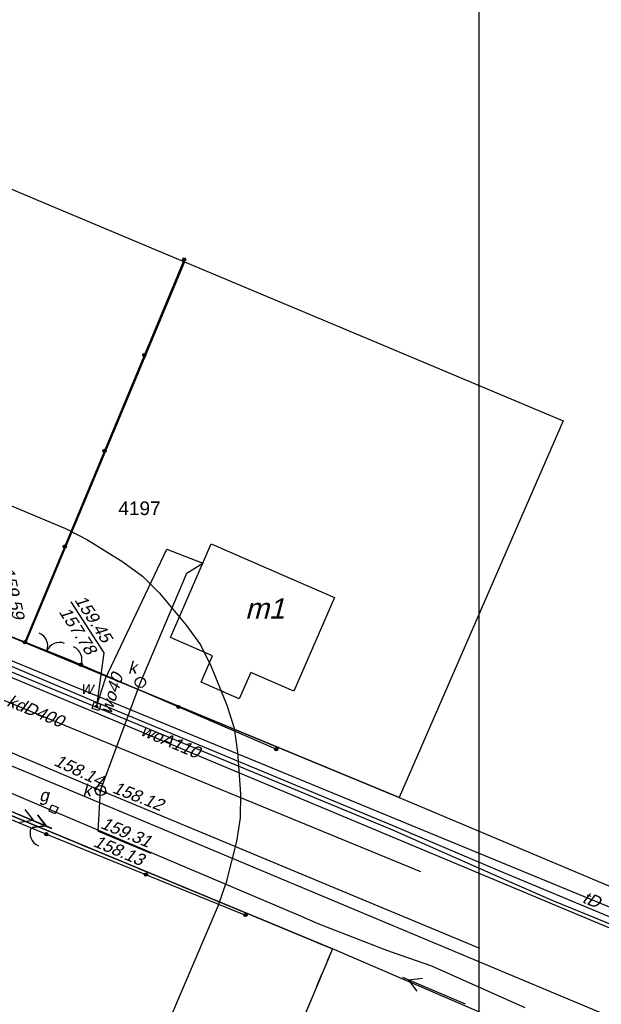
# Model space of a CAD drawing. Header units: inches. Extents: x -32878 to 1350, y -30866 to -1619.
# Tile 28 of 31: x -14338 to -10063, y -15086 to -7855. Entities that reach past the tile are written whole.
import ezdxf

# ---------------------------------------------------------------- set-up
doc = ezdxf.new("R2010")
doc.units = ezdxf.units.IN
doc.header["$MEASUREMENT"] = 0
doc.linetypes.add('4001', pattern=[0])
doc.linetypes.add('4002', pattern=[2, 1, -1])
doc.layers.add('area', color=6, linetype='Continuous', plot=False)
for name, color, linetype in [('BUDYNKI', 7, 'Continuous'), ('DROGI', 135, 'Continuous'), ('DZIALKI', 7, 'Continuous'), ('LINIE_NAPOWIETRZNE', 184, 'Continuous'), ('ODGIK_1', 7, 'Continuous'), ('OGRODZENIA', 9, 'Continuous'), ('SYSTEM', 250, 'Continuous'), ('UZ_GAZ', 54, 'Continuous'), ('UZ_KANALIZACJA', 14, 'Continuous'), ('UZ_TELEKOMUNIKACJA', 30, 'Continuous'), ('UZ_WODA', 140, 'Continuous'), ('UZYTKI', 7, 'Continuous')]:
    doc.layers.add(name, color=color, linetype=linetype)
doc.styles.get("Standard").update_dxf_attribs({"font": 'arial.ttf'})

# ---------------------------------------------------------------- blocks, each defined once
blk = doc.blocks.new('2283')
at = {"layer": 'OGRODZENIA', "color": 184, "linetype": 'Continuous'}
blk.add_line((0, 0), (0, 1), dxfattribs=at)
blk = doc.blocks.new('1283')
at = {"layer": 'OGRODZENIA', "color": 184, "linetype": 'Continuous'}
for centre, start, end in [((0, 2), 270, 0), ((0, -2), 0, 90)]:
    blk.add_arc(centre, 2, start, end, dxfattribs=at)
blk = doc.blocks.new('2284')
at = {"layer": 'OGRODZENIA', "color": 184, "linetype": 'Continuous'}
blk.add_line((0, 0), (0, 1), dxfattribs=at)
blk = doc.blocks.new('1284')
at = {"layer": 'OGRODZENIA', "color": 184, "linetype": 'Continuous'}
blk.add_arc((0, 2), 2, 270, 0, dxfattribs=at)
blk = doc.blocks.new('1281')
at = {"layer": 'OGRODZENIA', "color": 184, "linetype": 'Continuous'}
for radius in [0.24, 0.16, 0.08]:
    blk.add_circle((0, 0), radius, dxfattribs=at)
blk = doc.blocks.new('1726')
at = {"layer": 'UZ_KANALIZACJA', "color": 14, "linetype": 'Continuous'}
for radius in [0.16, 0.08]:
    blk.add_circle((0, 0), radius, dxfattribs=at)
blk = doc.blocks.new('1047')
at = {"layer": 'LINIE_NAPOWIETRZNE', "color": 1, "linetype": 'Continuous'}
blk.add_line((0, 0.5), (0, 10.5), dxfattribs=at)
blk = doc.blocks.new('1046')
at = {"layer": 'LINIE_NAPOWIETRZNE', "color": 1, "linetype": 'Continuous'}
for p in [(-1, 7.8), (1, 7.8)]:
    blk.add_line(p, (0, 9.53), dxfattribs=at)
blk = doc.blocks.new('1716')
at = {"layer": 'UZ_WODA', "color": 5, "linetype": 'Continuous'}
for radius in [0.16, 0.08]:
    blk.add_circle((0, 0), radius, dxfattribs=at)
blk = doc.blocks.new('1001')
at = {"layer": 'SYSTEM', "color": 250, "linetype": 'Continuous'}
blk.add_line((0, 0), (0, 0), dxfattribs=at)
blk = doc.blocks.new('1045')
at = {"layer": 'LINIE_NAPOWIETRZNE', "color": 1, "linetype": 'Continuous'}
for p, q in [((-1, 7.8), (0, 9.53)), ((1, 7.8), (0, 9.53)), ((-1, 5.8), (0, 7.53)), ((1, 5.8), (0, 7.53))]:
    blk.add_line(p, q, dxfattribs=at)
blk = doc.blocks.new('nxsd')
at = {"layer": 'BUDYNKI', "color": 7, "linetype": '4001'}
blk.add_polyline3d([(111.58, 79.05, 0), (110.73, 77.11, 0), (107.93, 78.32, 0), (108.77, 80.26, 0), (105.68, 81.6, 0), (108.66, 88.48, 0), (113.26, 86.48, 0), (117.74, 84.55, 0), (114.75, 77.67, 0), (111.58, 79.05, 0)], dxfattribs=at)
at = {"layer": 'DROGI', "color": 8, "linetype": '4001'}
for p, q in [((-8.874, 121.768), (100.092, 76.131)), ((97.842, 70.568), (69.328, 82.365)), ((100.092, 76.131, 159.322), (156.882, 52.348, 158.919)), ((155.039, 46.595, 158.938), (97.842, 70.568, 159.331))]:
    blk.add_line(p, q, dxfattribs=at)
at = {"layer": 'DZIALKI', "color": 7, "linetype": '4001'}
for p, q in [((84.9, 118.34), (95.97, 113.71)), ((95.97, 113.71), (106.71, 109.2)), ((95.02, 81.22), (106.71, 109.2)), ((106.71, 109.2), (95.02, 81.22)), ((106.71, 109.2), (120.37, 103.47)), ((120.37, 103.47), (134.54, 97.52)), ((134.54, 97.52), (122.47, 69.85)), ((95.02, 81.22), (73.12, 90.32)), ((73.12, 90.32), (95.02, 81.22)), ((108.7, 75.56), (95.02, 81.22)), ((95.02, 81.22), (108.7, 75.56)), ((122.47, 69.85), (108.7, 75.56)), ((108.7, 75.56), (122.47, 69.85)), ((89.89, 70.22), (117.57, 58.75)), ((117.57, 58.75), (89.89, 70.22)), ((122.47, 69.85), (133.53, 65.2)), ((133.53, 65.2), (144.59, 60.54)), ((117.57, 58.75), (104.54, 27.56)), ((130.84, 53.05), (117.57, 58.75))]:
    blk.add_line(p, q, dxfattribs=at)
at = {"layer": 'ODGIK_1', "color": 230, "linetype": '4001'}
blk.add_polyline3d([(14.009, 124.765, 0), (97.964, 89.607, 0), (99.582, 88.782, 0), (102.18, 87.169, 0), (103.612, 86.119, 0), (104.858, 84.854, 0), (106.834, 82.518, 0), (107.875, 81.068, 0), (108.662, 79.485, 0), (109.814, 76.642, 0), (110.348, 74.956, 0), (110.61, 73.197, 0), (110.826, 70.139, 0), (110.807, 68.369, 0), (110.518, 66.616, 0), (109.766, 63.644, 0), (109.188, 61.929, 0), (82.927, 0.504, 0)], dxfattribs=at)
at = {"layer": 'OGRODZENIA', "color": 184, "linetype": '4001'}
for p, q in [((106.68, 109.38), (94.976, 81.257)), ((94.976, 81.257), (92.062, 82.433)), ((113.447, 73.406), (99.09, 79.604)), ((96.551, 67.16), (111.192, 61.227))]:
    blk.add_line(p, q, dxfattribs=at)
at = {"layer": 'UZ_GAZ', "color": 54, "linetype": '4001'}
for p, q in [((95.73, 69.426), (77.024, 77.238)), ((114.969, 61.259), (95.73, 69.426)), ((115.3, 61.111), (114.969, 61.259)), ((116.533, 60.59), (115.3, 61.111)), ((121.58, 58.61), (116.533, 60.59)), ((124.87, 57.48), (121.58, 58.61)), ((131.75, 54.42), (124.87, 57.48))]:
    blk.add_line(p, q, dxfattribs=at)
at = {"layer": 'UZ_GAZ', "color": 54, "linetype": 'Continuous'}
blk.add_lwpolyline([(97.41, 69.113), (97.211, 68.654), (96.752, 68.853), (96.951, 69.312), (97.41, 69.113)], dxfattribs=at)
at = {"layer": 'UZ_KANALIZACJA', "color": 14, "linetype": '4001'}
for p, q in [((106.875, 86.338), (108.05, 87.076)), ((103.46, 78.312), (106.875, 86.338)), ((100.524, 70.373, 159.316), (66.354, 84.869, 159.544)), ((124.073, 64.392), (81, 82.07)), ((100.524, 70.373), (103.46, 78.312)), ((128.397, 58.777, 159.148), (100.524, 70.373, 159.316))]:
    blk.add_line(p, q, dxfattribs=at)
at = {"layer": 'UZ_KANALIZACJA', "color": 14, "linetype": 'Continuous'}
for p, q in [((100.361, 67.392), (100.524, 70.373)), ((100.361, 67.392, 159.316), (104.238, 65.768, 159.316))]:
    blk.add_line(p, q, dxfattribs=at)
for centre in [(103.46, 78.312), (100.524, 70.373)]:
    blk.add_circle(centre, 0.375, dxfattribs=at)
at = {"layer": 'UZ_TELEKOMUNIKACJA', "color": 30, "linetype": '4001'}
blk.add_line((92.75, 80.415), (145.918, 58.532), dxfattribs=at)
at = {"layer": 'UZ_WODA', "color": 5, "linetype": '4001'}
for p, q in [((100.91, 78.6), (105.402, 88.088)), ((105.402, 88.088), (108.05, 87.076)), ((84.72, 82.92), (100.24, 76.48)), ((100.189, 76.869), (85.575, 83.009)), ((100.235, 76.553), (100.91, 78.6)), ((122.034, 67.77), (100.189, 76.869)), ((100.24, 76.48), (100.235, 76.553)), ((100.24, 76.48), (122, 67.48)), ((122, 67.48), (130.677, 63.634)), ((129.878, 64.454), (122.034, 67.77)), ((148.062, 56.879), (129.878, 64.454)), ((130.677, 63.634), (133.83, 62.28)), ((133.83, 62.28), (147.631, 56.583))]:
    blk.add_line(p, q, dxfattribs=at)
at = {"layer": 'UZ_WODA', "color": 5, "linetype": 'Continuous'}
for p, q in [((98.361, 84.225), (100.787, 80.477)), ((100.787, 80.477), (100.235, 76.553))]:
    blk.add_line(p, q, dxfattribs=at)
blk.add_lwpolyline([(100.548, 76.717), (100.399, 76.24), (99.922, 76.389), (100.071, 76.866), (100.548, 76.717)], dxfattribs=at)
at = {"layer": 'UZYTKI', "color": 184, "linetype": '4002'}
blk.add_polyline3d([(104.54, 27.56, 0), (91.81, -2.8, 0), (63.61, 8.76, 0), (89.89, 70.22, 0), (117.57, 58.75, 0), (104.54, 27.56, 0)], dxfattribs=at)
at = {"layer": 'DZIALKI', "color": 7, "xscale": 0.5, "yscale": 0.5, "zscale": 0.5}
for p in [(95.97, 113.71), (95.97, 113.71), (106.71, 109.2), (106.71, 109.2), (106.71, 109.2), (106.71, 109.2), (120.37, 103.47), (120.37, 103.47), (134.54, 97.52), (134.54, 97.52), (95.02, 81.22), (95.02, 81.22), (95.02, 81.22), (95.02, 81.22), (95.02, 81.22), (95.02, 81.22), (108.7, 75.56), (108.7, 75.56), (108.7, 75.56), (108.7, 75.56), (122.47, 69.85), (122.47, 69.85), (122.47, 69.85), (122.47, 69.85), (133.53, 65.2), (133.53, 65.2), (117.57, 58.75), (117.57, 58.75), (117.57, 58.75), (117.57, 58.75)]:
    blk.add_blockref('1001', p, dxfattribs=at)
at = {"layer": 'LINIE_NAPOWIETRZNE', "color": 1, "xscale": 0.5, "yscale": 0.5, "zscale": 0.5}
for name, p, rotation in [('1047', (92.107, 69.63, 159.979), 247.0167160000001), ('1047', (92.107, 69.63), 247.381994), ('1045', (92.107, 69.63), 247.381994), ('1046', (92.107, 69.63, 159.979), 247.0167160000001), ('1047', (127.589, 54.581, 159.979), 67.01671600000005), ('1046', (127.589, 54.581, 159.979), 67.01671600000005)]:
    blk.add_blockref(name, p, dxfattribs=dict(at, rotation=rotation))
at = {"layer": 'OGRODZENIA', "color": 184, "xscale": 0.5, "yscale": 0.5, "zscale": 0.5}
for p in [(106.68, 109.38), (103.754, 102.349), (100.828, 95.318), (97.902, 88.288), (94.976, 81.257), (94.976, 81.257), (99.09, 79.604), (106.269, 76.505), (113.447, 73.406), (96.551, 67.16), (103.872, 64.193), (111.192, 61.227)]:
    blk.add_blockref('1281', p, dxfattribs=at)
for name, p, rotation in [('1283', (96.582, 80.619), 68.34016000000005), ('1284', (99.09, 79.604), 67.294397), ('1284', (95.428, 67.623), 247.594209)]:
    blk.add_blockref(name, p, dxfattribs=dict(at, rotation=rotation))
at = {"layer": 'OGRODZENIA', "color": 184, "xscale": 0.5}
for name, p, yscale, rotation in [('2283', (98.189, 79.981), 3.457101, 68.34016000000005), ('2284', (99.09, 79.604), 0.976693, 67.294397), ('2283', (91.847, 69.107), 3.876315, 247.490424), ('2284', (95.428, 67.623), 1.214701, 247.594209)]:
    blk.add_blockref(name, p, dxfattribs=dict(at, yscale=yscale, rotation=rotation))
at = {"layer": 'UZ_KANALIZACJA', "color": 14, "xscale": 0.5, "yscale": 0.5, "zscale": 0.5}
for p in [(100.181, 70.508), (100.524, 70.373, 159.316), (100.898, 70.219)]:
    blk.add_blockref('1726', p, dxfattribs=at)
at = {"layer": 'UZ_WODA', "color": 5, "xscale": 0.5, "yscale": 0.5, "zscale": 0.5, "rotation": 342.678282}
blk.add_blockref('1716', (100.235, 76.553), dxfattribs=at)
at = {"layer": 'BUDYNKI', "color": 7, "oblique": 15}
blk.add_text('m1', height=1.5, rotation=359.97, dxfattribs=at).set_placement((111.15, 82.997))
at = {"layer": 'DZIALKI', "color": 7}
blk.add_text('4197', height=1, dxfattribs=at).set_placement((101.843, 90.6))
at = {"layer": 'UZ_GAZ', "color": 54, "oblique": 15}
blk.add_text('g', height=0.9, rotation=359.97, dxfattribs=at).set_placement((96.021, 69.577))
at = {"layer": 'UZ_KANALIZACJA', "color": 14, "oblique": 15}
for s, rotation, p in [('k', 359.97, (102.545, 78.952)), ('kdD400', 337.95, (93.577, 76.611)), ('158.14', 334.98, (97.032, 72.258)), ('k', 359.97, (99.204, 69.934)), ('158.12', 338.84, (101.338, 70.234)), ('159.31', 337.27798, (100.465, 67.641)), ('158.13', 337.27798, (99.935, 66.302))]:
    blk.add_text(s, height=0.9, rotation=rotation, dxfattribs=at).set_placement(p)
at = {"layer": 'UZ_TELEKOMUNIKACJA', "color": 30, "oblique": 15}
for s, rotation, p in [('159.59', 282.42594, (93.259, 86.67)), ('tD', 337.6288, (135.87, 62.181))]:
    blk.add_text(s, height=0.9, rotation=rotation, dxfattribs=at).set_placement(p)
at = {"layer": 'UZ_WODA', "color": 5, "oblique": 15}
for s, rotation, p in [('159.45', 302.91704, (98.588, 84.372)), ('157.78', 302.91704, (97.441, 83.493)), ('wo40', 72.67828, (101.314, 75.923)), ('w', 359.97, (99.049, 77.466)), ('woA110', 337.14827, (103.405, 74.463))]:
    blk.add_text(s, height=0.9, rotation=rotation, dxfattribs=at).set_placement(p)

msp = doc.modelspace()

# ---------------------------------------------------------------- linework, layer by layer
at = {"layer": 'area', "color": 1}
msp.add_lwpolyline([(-31532.08, -30866.118), (-31532.08, -1618.691), (-10962.681, -1618.691), (-10962.681, -30866.118)], close=True, dxfattribs=at)

# ---------------------------------------------------------------- block references
at = {"layer": 'area', "xscale": 100, "yscale": 100, "zscale": 100}
msp.add_blockref('nxsd', (-23797.089, -20552.918), dxfattribs=at)

doc.saveas('drawing.dxf')
